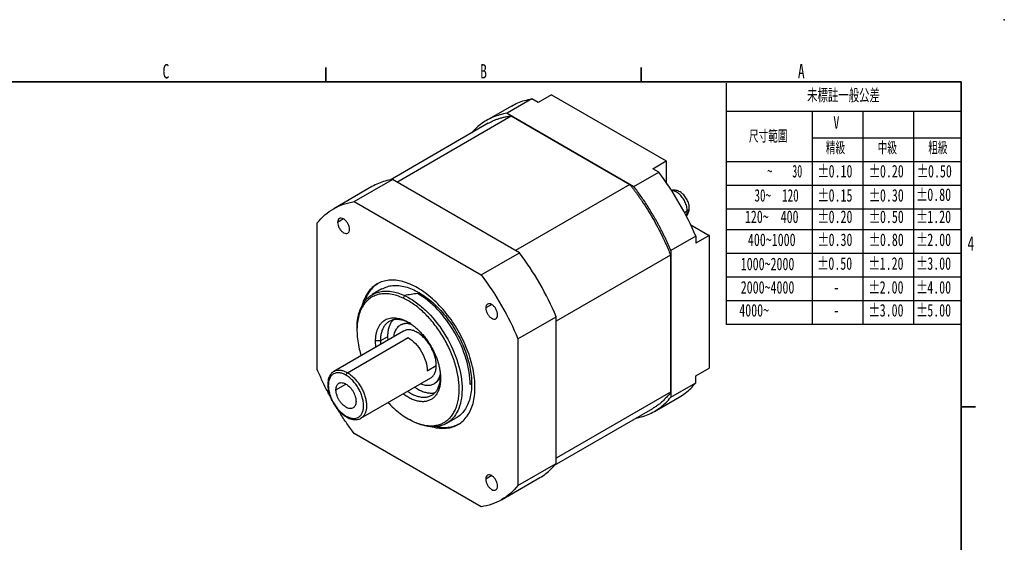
# Model space of a CAD drawing. Header units: millimetres. Extents: x 0 to 297, y 0 to 210.
# Tile 3 of 3: x 151 to 297, y 133 to 210. Entities that reach past the tile are written whole.
import ezdxf

# ---------------------------------------------------------------- set-up
doc = ezdxf.new("R2010")
doc.units = ezdxf.units.MM
doc.header["$PDSIZE"] = -1
for name, color, linetype in [('SLD-0', 179, 'Continuous'), ('圖框文字', 5, 'Continuous'), ('標註文字', 5, 'Continuous')]:
    doc.layers.add(name, color=color, linetype=linetype)
doc.layers.add('圖框', color=7, linetype='Continuous', lineweight=35)
doc.styles.add('SLDTEXTSTYLE0', font='TXT', dxfattribs={"width": 0.7})
doc.styles.add('SLDTEXTSTYLE1', font='TXT', dxfattribs={"width": 0.7, "bigfont": 'bigfont'})
doc.styles.add('SLDTEXTSTYLE6', font='TXT', dxfattribs={"width": 0.585714})
doc.styles.add('SLDTEXTSTYLE7', font='TXT', dxfattribs={"width": 0.65})

# ---------------------------------------------------------------- blocks, each defined once
blk = doc.blocks.new('SW_NOTE_0_7')
at = {"layer": '標註文字', "color": 0, "char_height": 1.852, "attachment_point": 2, "style": 'SLDTEXTSTYLE0'}
for s, insert in [('%%p', (0.75, 2.39)), ('0.20', (3.3, 2.39))]:
    blk.add_mtext(s, dxfattribs=dict(at, insert=insert))
blk = doc.blocks.new('SW_NOTE_0_8')
at = {"layer": '標註文字', "color": 0, "char_height": 1.852, "attachment_point": 2, "style": 'SLDTEXTSTYLE0'}
for s, insert in [('%%p', (0.75, 2.39)), ('0.80', (3.3, 2.39))]:
    blk.add_mtext(s, dxfattribs=dict(at, insert=insert))
blk = doc.blocks.new('SW_NOTE_0_9')
at = {"layer": '標註文字', "color": 0, "char_height": 1.852, "attachment_point": 2, "style": 'SLDTEXTSTYLE0'}
for s, insert in [('%%p', (0.75, 2.39)), ('0.30', (3.3, 2.39))]:
    blk.add_mtext(s, dxfattribs=dict(at, insert=insert))
blk = doc.blocks.new('SW_NOTE_0_10')
at = {"layer": '標註文字', "color": 0, "char_height": 1.852, "attachment_point": 2, "style": 'SLDTEXTSTYLE0'}
for s, insert in [('%%p', (0.75, 2.39)), ('0.50', (3.3, 2.39))]:
    blk.add_mtext(s, dxfattribs=dict(at, insert=insert))
blk = doc.blocks.new('SW_NOTE_0_11')
at = {"layer": '標註文字', "color": 0, "char_height": 1.852, "attachment_point": 2, "style": 'SLDTEXTSTYLE0'}
for s, insert in [('%%p', (0.75, 2.39)), ('0.15', (3.3, 2.39))]:
    blk.add_mtext(s, dxfattribs=dict(at, insert=insert))
blk = doc.blocks.new('SW_NOTE_0_12')
at = {"layer": '標註文字', "color": 0, "char_height": 1.852, "attachment_point": 2, "style": 'SLDTEXTSTYLE0'}
for s, insert in [('%%p', (0.75, 2.39)), ('0.20', (3.3, 2.39))]:
    blk.add_mtext(s, dxfattribs=dict(at, insert=insert))
blk = doc.blocks.new('SW_NOTE_0_13')
at = {"layer": '標註文字', "color": 0, "char_height": 1.852, "attachment_point": 2, "style": 'SLDTEXTSTYLE0'}
for s, insert in [('%%p', (0.75, 2.39)), ('0.30', (3.3, 2.39))]:
    blk.add_mtext(s, dxfattribs=dict(at, insert=insert))
blk = doc.blocks.new('SW_NOTE_0_14')
at = {"layer": '標註文字', "color": 0, "char_height": 1.852, "attachment_point": 2, "style": 'SLDTEXTSTYLE0'}
for s, insert in [('%%p', (0.75, 2.39)), ('0.10', (3.3, 2.39))]:
    blk.add_mtext(s, dxfattribs=dict(at, insert=insert))
blk = doc.blocks.new('SW_NOTE_0_15')
at = {"layer": '標註文字', "color": 0, "char_height": 1.852, "attachment_point": 2, "style": 'SLDTEXTSTYLE0'}
for s, insert in [('%%p', (0.75, 2.39)), ('0.50', (3.3, 2.39))]:
    blk.add_mtext(s, dxfattribs=dict(at, insert=insert))
blk = doc.blocks.new('SW_NOTE_0_16')
at = {"layer": '標註文字', "color": 0, "char_height": 1.852, "attachment_point": 2, "style": 'SLDTEXTSTYLE0'}
for s, insert in [('%%p', (0.75, 2.39)), ('1.20', (3.3, 2.39))]:
    blk.add_mtext(s, dxfattribs=dict(at, insert=insert))
blk = doc.blocks.new('SW_NOTE_0_17')
at = {"layer": '標註文字', "color": 0, "char_height": 1.852, "attachment_point": 2, "style": 'SLDTEXTSTYLE0'}
for s, insert in [('%%p', (0.75, 2.39)), ('0.50', (3.3, 2.39))]:
    blk.add_mtext(s, dxfattribs=dict(at, insert=insert))
blk = doc.blocks.new('SW_NOTE_0_18')
at = {"layer": '標註文字', "color": 0, "char_height": 1.852, "attachment_point": 2, "style": 'SLDTEXTSTYLE0'}
for s, insert in [('%%p', (0.75, 2.39)), ('3.00', (3.3, 2.39))]:
    blk.add_mtext(s, dxfattribs=dict(at, insert=insert))
blk = doc.blocks.new('SW_NOTE_0_19')
at = {"layer": '標註文字', "color": 0, "char_height": 1.852, "attachment_point": 2, "style": 'SLDTEXTSTYLE0'}
for s, insert in [('%%p', (0.75, 2.39)), ('2.00', (3.3, 2.39))]:
    blk.add_mtext(s, dxfattribs=dict(at, insert=insert))
blk = doc.blocks.new('SW_NOTE_0_20')
at = {"layer": '標註文字', "color": 0, "char_height": 1.852, "attachment_point": 2, "style": 'SLDTEXTSTYLE0'}
for s, insert in [('%%p', (0.75, 2.39)), ('1.20', (3.3, 2.39))]:
    blk.add_mtext(s, dxfattribs=dict(at, insert=insert))
blk = doc.blocks.new('SW_NOTE_0_21')
at = {"layer": '標註文字', "color": 0, "char_height": 1.852, "attachment_point": 2, "style": 'SLDTEXTSTYLE0'}
for s, insert in [('%%p', (0.75, 2.39)), ('0.80', (3.3, 2.39))]:
    blk.add_mtext(s, dxfattribs=dict(at, insert=insert))
blk = doc.blocks.new('SW_NOTE_0_22')
at = {"layer": '標註文字', "color": 0, "char_height": 1.852, "attachment_point": 2, "style": 'SLDTEXTSTYLE0'}
for s, insert in [('%%p', (0.75, 2.39)), ('4.00', (3.3, 2.39))]:
    blk.add_mtext(s, dxfattribs=dict(at, insert=insert))
blk = doc.blocks.new('SW_NOTE_0_23')
at = {"layer": '標註文字', "color": 0, "char_height": 1.852, "attachment_point": 2, "style": 'SLDTEXTSTYLE0'}
for s, insert in [('%%p', (0.75, 2.39)), ('2.00', (3.3, 2.39))]:
    blk.add_mtext(s, dxfattribs=dict(at, insert=insert))
blk = doc.blocks.new('SW_NOTE_0_24')
at = {"layer": '標註文字', "color": 0, "char_height": 1.852, "attachment_point": 2, "style": 'SLDTEXTSTYLE0'}
for s, insert in [('%%p', (0.75, 2.39)), ('5.00', (3.3, 2.39))]:
    blk.add_mtext(s, dxfattribs=dict(at, insert=insert))
blk = doc.blocks.new('SW_NOTE_0_25')
at = {"layer": '標註文字', "color": 0, "char_height": 1.852, "attachment_point": 2, "style": 'SLDTEXTSTYLE0'}
for s, insert in [('%%p', (0.75, 2.39)), ('3.00', (3.3, 2.39))]:
    blk.add_mtext(s, dxfattribs=dict(at, insert=insert))

msp = doc.modelspace()

# ---------------------------------------------------------------- linework, layer by layer
at = {"color": 7, "linetype": 'Continuous', "lineweight": 25}
for p, q in [((227.064, 198.298), (223.387, 196.175)), ((227.973, 197.773), (227.064, 198.298)), ((229.953, 198.916), (227.973, 197.773)), ((229.953, 198.916), (246.924, 189.119)), ((224.034, 197.248), (220.357, 195.125)), ((207.071, 186), (224.006, 195.777)), ((223.387, 196.175), (242.176, 185.328)), ((224.006, 195.777), (241.557, 185.645)), ((220.607, 194.692), (206.08, 186.306)), ((244.944, 187.976), (246.924, 189.119)), ((246.924, 189.119), (246.924, 185.985)), ((242.176, 185.329), (245.853, 187.451)), ((245.853, 187.451), (244.944, 187.976)), ((203.386, 185.328), (197.729, 182.063)), ((200.76, 183.113), (206.417, 186.378)), ((225.206, 175.532), (206.416, 186.378)), ((241.557, 185.645), (224.622, 175.869)), ((200.76, 183.113), (219.549, 172.266)), ((195.305, 158.266), (195.305, 179.963)), ((250.574, 179.663), (253.288, 178.096)), ((251.308, 178.004), (247.631, 175.881)), ((253.288, 178.096), (251.308, 176.953)), ((251.308, 178.004), (251.308, 176.953)), ((253.288, 178.096), (253.288, 158.499)), ((219.549, 172.266), (225.206, 175.532)), ((247.596, 175.186), (230.66, 165.41)), ((247.596, 175.186), (247.596, 154.919)), ((247.631, 175.881), (247.631, 154.184)), ((204.867, 170.191), (203.444, 169.37)), ((208.208, 169.218), (208.016, 168.84)), ((207.656, 164.869), (207.586, 164.828)), ((225.003, 162.818), (230.66, 166.084)), ((230.66, 144.387), (230.66, 166.084)), ((208.084, 163.965), (197.761, 158.006)), ((201.174, 164.337), (201.174, 164.092)), ((199.761, 157.809), (208.74, 162.993)), ((204.639, 162.501), (203.932, 162.501)), ((205.699, 163.114), (204.639, 162.501)), ((204.639, 162.501), (204.667, 161.993)), ((205.699, 163.114), (205.727, 162.605)), ((225.003, 162.818), (225.003, 141.121)), ((211.568, 158.093), (212.912, 158.868)), ((197.74, 157.98), (197.768, 157.995)), ((251.308, 157.356), (253.288, 158.499)), ((201.761, 151.078), (212.083, 157.037)), ((212.581, 156.174), (212.652, 156.215)), ((213.548, 156.95), (213.548, 157.358)), ((218.145, 156.174), (217.932, 156.052)), ((247.631, 154.184), (251.308, 156.306)), ((251.308, 156.306), (251.308, 157.356)), ((247.596, 154.919), (230.66, 145.143)), ((245.207, 152.084), (248.883, 154.207)), ((230.429, 144.131), (244.957, 152.517)), ((208.74, 150.986), (208.952, 150.864)), ((214.452, 150.322), (215.866, 151.138)), ((219.549, 137.971), (200.76, 148.818)), ((225.003, 141.121), (230.66, 144.387)), ((222.579, 139.021), (228.236, 142.287))]:
    msp.add_line(p, q, dxfattribs=at)
at = {"color": 8, "linetype": 'Continuous', "lineweight": 25}
for p, q in [((249.65, 181.507), (250.07, 181.75)), ((199.194, 180.546), (198.31, 180.036)), ((221.115, 167.892), (220.231, 167.381)), ((198.063, 155.276), (199.548, 156.134)), ((221.115, 142.579), (220.231, 142.069))]:
    msp.add_line(p, q, dxfattribs=at)
at = {"color": 7, "linetype": 'Continuous', "lineweight": 25}
for points, knots in [([(224.034, 197.248), (224.346, 197.413), (224.97, 197.742), (225.984, 198.093), (226.704, 198.229), (227.064, 198.298)], [0, 0, 0, 0, 0.3335584, 0.6663021, 1, 1, 1, 1]), ([(223.387, 196.175), (223.027, 196.107), (222.306, 195.972), (221.296, 195.614), (220.345, 195.146), (219.465, 194.554), (218.732, 193.937), (218.328, 193.471), (218.164, 193.282)], [0, 0, 0, 0, 0.1760848, 0.3516898, 0.5277764, 0.7036521, 0.8796108, 1, 1, 1, 1]), ([(220.607, 194.692), (220.607, 194.692), (220.752, 194.776), (221.049, 194.935), (221.507, 195.146), (221.98, 195.329), (222.466, 195.484), (222.965, 195.611), (223.478, 195.712), (223.83, 195.755), (224.006, 195.776)], [0, 0, 0, 0, 0.0000089, 0.1433013, 0.2861422, 0.4287145, 0.5712023, 0.71379, 0.8566616, 1, 1, 1, 1]), ([(251.308, 178.004), (250.615, 179.668), (249.8, 181.315), (247.967, 184.49), (246.949, 186.018), (245.853, 187.451)], [0, 0, 0, 0, 0.5, 0.5, 1, 1, 1, 1]), ([(206.417, 186.378), (206.056, 186.31), (205.336, 186.174), (204.323, 185.822), (203.699, 185.493), (203.386, 185.328)], [0, 0, 0, 0, 0.3336979, 0.6664416, 1, 1, 1, 1]), ([(241.557, 185.645), (241.66, 185.514), (241.865, 185.253), (242.169, 184.855), (242.468, 184.452), (242.763, 184.045), (243.054, 183.633), (243.531, 182.938), (244.178, 181.947), (244.964, 180.64), (245.704, 179.305), (246.277, 178.174), (246.709, 177.26), (247.019, 176.572), (247.316, 175.881), (247.502, 175.418), (247.596, 175.186)], [0, 0, 0, 0, 0.0416966, 0.0833588, 0.1250048, 0.1666527, 0.2083208, 0.2500271, 0.3750082, 0.5000215, 0.6249958, 0.7500042, 0.8125245, 0.8749895, 0.9374609, 1, 1, 1, 1]), ([(247.631, 175.881), (247.567, 176.033), (247.44, 176.336), (247.241, 176.789), (247.038, 177.24), (246.828, 177.689), (246.613, 178.137), (246.393, 178.582), (246.167, 179.025), (245.935, 179.467), (245.698, 179.907), (245.456, 180.344), (245.139, 180.901), (244.742, 181.571), (244.259, 182.349), (243.761, 183.114), (243.248, 183.866), (242.721, 184.606), (242.358, 185.087), (242.176, 185.328)], [0, 0, 0, 0, 0.0455865, 0.0910911, 0.1365322, 0.1819283, 0.2272978, 0.2726591, 0.3180309, 0.3634317, 0.4088798, 0.4543937, 0.4999918, 0.5835027, 0.6667915, 0.7499718, 0.8331574, 0.9164623, 1, 1, 1, 1]), ([(250.363, 182.16), (250.362, 182.2), (250.361, 182.284), (250.344, 182.481), (250.296, 182.747), (250.192, 183.076), (250.05, 183.394), (249.872, 183.7), (249.66, 183.983), (249.416, 184.24), (249.142, 184.462), (248.856, 184.631), (248.567, 184.744), (248.289, 184.805), (248.014, 184.812), (247.828, 184.797), (247.74, 184.768), (247.736, 184.766)], [0, 0, 0, 0, 0.0294262, 0.0622602, 0.1433232, 0.2227053, 0.3034587, 0.3835184, 0.4651129, 0.547209, 0.6320274, 0.7176117, 0.7914074, 0.8623472, 0.9303453, 0.997116, 1, 1, 1, 1]), ([(195.305, 179.963), (195.998, 180.828), (196.813, 181.533), (198.646, 182.592), (199.664, 182.944), (200.76, 183.112)], [0, 0, 0, 0, 0.5, 0.5, 1, 1, 1, 1]), ([(249.924, 180.976), (249.979, 181.04), (250.095, 181.172), (250.22, 181.408), (250.311, 181.67), (250.352, 181.906), (250.363, 182.078), (250.363, 182.142), (250.363, 182.155)], [0, 0, 0, 0, 0.1958372, 0.4073116, 0.6178651, 0.8398691, 0.9699075, 1, 1, 1, 1]), ([(200.078, 179.015), (200.078, 179.149), (200.055, 179.296), (199.966, 179.594), (199.9, 179.746), (199.736, 180.029), (199.638, 180.161), (199.425, 180.387), (199.309, 180.48), (199.079, 180.613), (198.964, 180.653), (198.75, 180.674), (198.652, 180.655), (198.488, 180.56), (198.422, 180.485), (198.333, 180.29), (198.31, 180.169), (198.31, 180.036)], [0, 0, 0, 0, 0.125, 0.125, 0.25, 0.25, 0.375, 0.375, 0.5, 0.5, 0.625, 0.625, 0.75, 0.75, 0.875, 0.875, 1, 1, 1, 1]), ([(198.31, 180.036), (198.31, 179.902), (198.333, 179.755), (198.422, 179.457), (198.488, 179.306), (198.652, 179.022), (198.75, 178.89), (198.964, 178.664), (199.079, 178.571), (199.309, 178.438), (199.425, 178.398), (199.638, 178.377), (199.736, 178.396), (199.9, 178.491), (199.966, 178.566), (200.055, 178.762), (200.078, 178.882), (200.078, 179.015)], [0, 0, 0, 0, 0.125, 0.125, 0.25, 0.25, 0.375, 0.375, 0.5, 0.5, 0.625, 0.625, 0.75, 0.75, 0.875, 0.875, 1, 1, 1, 1]), ([(230.66, 166.084), (229.967, 167.749), (229.153, 169.395), (227.319, 172.57), (226.301, 174.099), (225.206, 175.531)], [0, 0, 0, 0, 0.5, 0.5, 1, 1, 1, 1]), ([(219.549, 172.266), (220.644, 170.833), (221.663, 169.304), (223.496, 166.129), (224.311, 164.483), (225.003, 162.818)], [0, 0, 0, 0, 0.5, 0.5, 1, 1, 1, 1]), ([(218.64, 155.644), (218.626, 156.079), (218.598, 156.95), (218.372, 158.341), (218.017, 159.764), (217.524, 161.201), (216.906, 162.627), (216.171, 164.017), (215.335, 165.348), (214.409, 166.596), (213.411, 167.741), (212.357, 168.762), (211.265, 169.643), (210.154, 170.369), (209.043, 170.926), (207.952, 171.305), (206.898, 171.5), (205.899, 171.508), (204.974, 171.328), (204.137, 170.964), (203.404, 170.421), (202.782, 169.712), (202.303, 168.832), (202.03, 168.185), (201.957, 167.806), (201.957, 167.803)], [0, 0, 0, 0, 0.04543, 0.0909091, 0.1363273, 0.1817605, 0.2272355, 0.2726552, 0.3180893, 0.3635663, 0.4089875, 0.4544222, 0.4998985, 0.545318, 0.5907515, 0.6362269, 0.6816463, 0.7270802, 0.7725563, 0.8179762, 0.8634103, 0.908886, 0.9543053, 0.9997384, 1, 1, 1, 1]), ([(204.267, 170.984), (204.05, 170.838), (203.581, 170.523), (203.002, 169.826), (202.556, 169.087), (202.377, 168.534), (202.309, 168.324)], [0, 0, 0, 0, 0.2486025, 0.5364692, 0.824069, 1, 1, 1, 1]), ([(204.867, 170.191), (205.116, 170.315), (205.613, 170.561), (206.467, 170.717), (207.382, 170.71), (208.348, 170.533), (209.349, 170.186), (210.368, 169.673), (211.387, 169.01), (212.389, 168.203), (213.355, 167.265), (214.271, 166.217), (215.12, 165.072), (215.885, 163.851), (216.559, 162.577), (217.125, 161.27), (217.574, 159.952), (217.902, 158.647), (218.107, 157.372), (218.132, 156.575), (218.145, 156.174)], [0, 0, 0, 0, 0.0556581, 0.1108897, 0.1666245, 0.2223484, 0.2776002, 0.3333455, 0.3890785, 0.4443223, 0.500045, 0.555747, 0.6109688, 0.6666822, 0.7223572, 0.7775841, 0.8333319, 0.8890381, 0.9442732, 1, 1, 1, 1]), ([(208.016, 168.842), (207.698, 168.976), (207.064, 169.244), (206.142, 169.455), (205.261, 169.52), (204.436, 169.424), (203.679, 169.174), (203.005, 168.771), (202.422, 168.223), (201.941, 167.538), (201.57, 166.727), (201.314, 165.804), (201.178, 164.783), (201.162, 163.681), (201.271, 162.515), (201.472, 161.391), (201.689, 160.653), (201.785, 160.329)], [0, 0, 0, 0, 0.0676827, 0.1350485, 0.2029239, 0.2704442, 0.3379558, 0.4058589, 0.4732557, 0.5409557, 0.6086994, 0.6761011, 0.743909, 0.8114934, 0.8790223, 0.9468416, 1, 1, 1, 1]), ([(201.189, 164.329), (201.188, 164.566), (201.185, 165.184), (201.321, 166.094), (201.58, 167.045), (201.963, 167.878), (202.456, 168.582), (203.055, 169.146), (203.748, 169.56), (204.525, 169.818), (205.374, 169.917), (206.28, 169.85), (207.229, 169.634), (207.882, 169.358), (208.208, 169.22)], [0, 0, 0, 0, 0.05357291, 0.13960515, 0.22563004, 0.31164902, 0.39766533, 0.48368338, 0.56970789, 0.65574286, 0.74179066, 0.82785136, 0.91392263, 1, 1, 1, 1]), ([(208.208, 169.218), (208.73, 168.974), (209.258, 168.667), (210.301, 167.936), (210.817, 167.513), (212.316, 166.096), (213.25, 164.952), (214.837, 162.451), (215.489, 161.094), (216.406, 158.385), (216.671, 157.034), (216.772, 154.555), (216.607, 153.428), (215.875, 151.581), (215.307, 150.86), (213.86, 149.942), (212.98, 149.744), (211.051, 149.903), (210.002, 150.259), (208.952, 150.864)], [0, 0, 0, 0, 0.0625, 0.0625, 0.125, 0.125, 0.25, 0.25, 0.375, 0.375, 0.5, 0.5, 0.625, 0.625, 0.75, 0.75, 0.875, 0.875, 1, 1, 1, 1]), ([(217.932, 156.052), (217.933, 157.228), (217.73, 158.52), (216.951, 161.143), (216.375, 162.472), (214.935, 164.966), (214.072, 166.13), (212.19, 168.115), (211.172, 168.936), (210.154, 169.524)], [0, 0, 0, 0, 0.25, 0.25, 0.5, 0.5, 0.75, 0.75, 1, 1, 1, 1]), ([(208.74, 150.986), (208.804, 150.95), (208.932, 150.877), (209.125, 150.775), (209.317, 150.678), (209.572, 150.557), (209.891, 150.421), (210.395, 150.235), (211.013, 150.064), (211.731, 149.957), (212.419, 149.95), (213.07, 150.043), (213.675, 150.235), (214.231, 150.523), (214.73, 150.906), (215.169, 151.379), (215.541, 151.937), (215.844, 152.575), (216.074, 153.286), (216.229, 154.062), (216.309, 154.897), (216.31, 155.781), (216.234, 156.705), (216.082, 157.66), (215.855, 158.637), (215.555, 159.624), (215.185, 160.612), (214.75, 161.592), (214.252, 162.552), (213.699, 163.483), (213.095, 164.376), (212.446, 165.222), (211.76, 166.01), (211.043, 166.735), (210.302, 167.389), (209.545, 167.963), (208.909, 168.372), (208.463, 168.619), (208.24, 168.733), (208.128, 168.787), (208.064, 168.818), (208.032, 168.833), (208.016, 168.84)], [0, 0, 0, 0, 0.0078623, 0.0157208, 0.0235804, 0.0314463, 0.0471647, 0.0628991, 0.0941957, 0.125301, 0.1565327, 0.1879276, 0.2190612, 0.2502147, 0.2816255, 0.312823, 0.3439337, 0.3752749, 0.4065744, 0.4376791, 0.4689073, 0.500304, 0.5314394, 0.5625915, 0.5940015, 0.6252022, 0.6563138, 0.6876541, 0.7189549, 0.7500594, 0.7812868, 0.812683, 0.8438141, 0.874958, 0.9063646, 0.9375676, 0.9686696, 0.9842866, 0.9921287, 0.9960604, 0.9980292, 1, 1, 1, 1]), ([(221.998, 166.361), (221.998, 166.495), (221.975, 166.642), (221.886, 166.94), (221.82, 167.091), (221.656, 167.375), (221.558, 167.507), (221.345, 167.732), (221.23, 167.825), (220.999, 167.958), (220.884, 167.998), (220.671, 168.019), (220.573, 168), (220.409, 167.906), (220.343, 167.831), (220.254, 167.635), (220.231, 167.515), (220.231, 167.381)], [0, 0, 0, 0, 0.125, 0.125, 0.25, 0.25, 0.375, 0.375, 0.5, 0.5, 0.625, 0.625, 0.75, 0.75, 0.875, 0.875, 1, 1, 1, 1]), ([(220.231, 167.381), (220.231, 167.248), (220.254, 167.101), (220.343, 166.803), (220.409, 166.651), (220.573, 166.368), (220.671, 166.236), (220.884, 166.01), (220.999, 165.917), (221.23, 165.784), (221.345, 165.744), (221.558, 165.723), (221.656, 165.742), (221.82, 165.836), (221.886, 165.912), (221.975, 166.107), (221.998, 166.227), (221.998, 166.361)], [0, 0, 0, 0, 0.125, 0.125, 0.25, 0.25, 0.375, 0.375, 0.5, 0.5, 0.625, 0.625, 0.75, 0.75, 0.875, 0.875, 1, 1, 1, 1]), ([(203.932, 162.501), (203.932, 162.562), (203.933, 162.684), (203.941, 162.862), (203.957, 163.066), (203.983, 163.292), (204.037, 163.618), (204.133, 164.003), (204.293, 164.424), (204.496, 164.799), (204.74, 165.126), (205.021, 165.401), (205.339, 165.621), (205.689, 165.785), (206.068, 165.891), (206.473, 165.938), (206.901, 165.925), (207.345, 165.853), (207.803, 165.721), (208.271, 165.532), (208.742, 165.286), (209.214, 164.987), (209.681, 164.636), (210.139, 164.238), (210.583, 163.797), (211.01, 163.317), (211.415, 162.802), (211.794, 162.258), (212.144, 161.69), (212.461, 161.103), (212.743, 160.502), (212.986, 159.894), (213.188, 159.284), (213.348, 158.678), (213.444, 158.182), (213.498, 157.794), (213.527, 157.507), (213.545, 157.225), (213.547, 157.041), (213.548, 156.95)], [0, 0, 0, 0, 0.0105066, 0.0210099, 0.0315213, 0.0471873, 0.0628798, 0.093991, 0.1251659, 0.1565853, 0.1877697, 0.2188832, 0.2502228, 0.2815389, 0.3126525, 0.343861, 0.3752773, 0.4064393, 0.4375697, 0.4689541, 0.5002171, 0.5313186, 0.5625609, 0.593958, 0.6250919, 0.6562319, 0.6876349, 0.7188685, 0.7499748, 0.7812503, 0.8126261, 0.8437548, 0.8749237, 0.9063423, 0.9375411, 0.9530895, 0.9686625, 0.9843193, 1, 1, 1, 1]), ([(209.094, 165.074), (209.094, 165.074), (208.901, 165.2), (208.512, 165.373), (207.941, 165.58), (207.389, 165.68), (206.865, 165.684), (206.38, 165.59), (205.94, 165.399), (205.554, 165.114), (205.228, 164.741), (204.968, 164.286), (204.78, 163.755), (204.661, 163.162), (204.646, 162.722), (204.639, 162.501)], [0, 0, 0, 0, 0.00004833, 0.08313344, 0.16625231, 0.24943251, 0.33269038, 0.41602823, 0.49943424, 0.58288545, 0.66635319, 0.74981024, 0.83323795, 0.91663138, 1, 1, 1, 1]), ([(206.526, 165.601), (206.448, 165.518), (206.257, 165.316), (206.03, 164.896), (205.84, 164.369), (205.721, 163.775), (205.707, 163.335), (205.699, 163.114)], [0, 0, 0, 0, 0.1481322, 0.3616262, 0.5750776, 0.7866228, 1, 1, 1, 1]), ([(209.271, 164.931), (209.09, 164.98), (208.685, 165.09), (208.111, 165.055), (207.572, 164.857), (207.125, 164.493), (206.805, 163.966), (206.626, 163.493), (206.603, 163.173), (206.599, 163.108)], [0, 0, 0, 0, 0.133417, 0.2981157, 0.4630856, 0.628208, 0.7932473, 0.9582248, 1, 1, 1, 1]), ([(209.138, 165.018), (209.026, 165.047), (208.69, 165.136), (208.19, 165.08), (207.805, 164.991), (207.657, 164.869), (207.657, 164.869)], [0, 0, 0, 0, 0.2005933, 0.5993619, 0.9983285, 1, 1, 1, 1]), ([(212.912, 158.868), (212.902, 159.088), (212.881, 159.528), (212.712, 160.242), (212.453, 160.962), (212.097, 161.664), (211.667, 162.323), (211.174, 162.91), (210.64, 163.406), (210.084, 163.788), (209.528, 164.048), (208.995, 164.165), (208.498, 164.155), (208.222, 164.028), (208.084, 163.965)], [0, 0, 0, 0, 0.08335626, 0.16666912, 0.25005507, 0.33331845, 0.41666327, 0.49995487, 0.58331885, 0.66665422, 0.75004708, 0.8333754, 0.91674888, 1, 1, 1, 1]), ([(203.996, 161.606), (203.988, 161.655), (203.937, 161.966), (203.934, 162.257), (203.932, 162.501)], [0, 0, 0, 0, 0.1574988, 1, 1, 1, 1]), ([(208.74, 162.993), (209.111, 162.779), (209.481, 162.481), (210.166, 161.758), (210.479, 161.335), (211.003, 160.428), (211.212, 159.944), (211.495, 158.99), (211.569, 158.52), (211.568, 158.093)], [0, 0, 0, 0, 0.25, 0.25, 0.5, 0.5, 0.75, 0.75, 1, 1, 1, 1]), ([(212.083, 157.037), (212.083, 157.037), (212.226, 157.09), (212.446, 157.318), (212.713, 157.724), (212.881, 158.245), (212.902, 158.661), (212.912, 158.868)], [0, 0, 0, 0, 0.0001083, 0.250168, 0.5000233, 0.7500448, 1, 1, 1, 1]), ([(197.141, 154.438), (197.042, 154.617), (196.647, 155.328), (196.024, 156.606), (195.545, 157.712), (195.305, 158.266)], [0, 0, 0, 0, 0.1430958, 0.5709817, 1, 1, 1, 1]), ([(197.732, 157.984), (197.664, 157.94), (197.516, 157.844), (197.324, 157.643), (197.151, 157.395), (197.016, 157.107), (196.918, 156.785), (196.858, 156.431), (196.837, 156.049), (196.858, 155.646), (196.919, 155.23), (197.018, 154.806), (197.154, 154.377), (197.324, 153.952), (197.527, 153.535), (197.759, 153.132), (198.018, 152.745), (198.301, 152.383), (198.602, 152.051), (198.92, 151.75), (199.251, 151.49), (199.484, 151.328), (199.604, 151.265), (199.61, 151.262)], [0, 0, 0, 0, 0.0397197, 0.08733, 0.135423, 0.1841037, 0.2334004, 0.2839592, 0.3351791, 0.3863875, 0.4370916, 0.488042, 0.5391514, 0.5899711, 0.6403444, 0.6910033, 0.7420187, 0.7930468, 0.8436172, 0.8944613, 0.945732, 0.9973301, 1, 1, 1, 1]), ([(199.548, 157.44), (199.375, 157.539), (199.205, 157.617), (198.871, 157.733), (198.705, 157.771), (198.388, 157.802), (198.238, 157.796), (197.954, 157.741), (197.819, 157.691), (197.578, 157.552), (197.47, 157.463), (197.279, 157.243), (197.197, 157.114), (197.067, 156.826), (197.017, 156.665), (196.949, 156.314), (196.933, 156.127), (196.932, 155.734), (196.949, 155.524), (197.016, 155.098), (197.065, 154.881), (197.196, 154.44), (197.278, 154.216), (197.467, 153.78), (197.575, 153.565), (197.819, 153.142), (197.951, 152.94), (198.234, 152.558), (198.387, 152.375), (198.704, 152.041), (198.867, 151.889), (199.202, 151.619), (199.375, 151.499), (199.547, 151.399)], [0, 0, 0, 0, 0.0625, 0.0625, 0.125, 0.125, 0.1875, 0.1875, 0.25, 0.25, 0.3125, 0.3125, 0.375, 0.375, 0.4375, 0.4375, 0.5, 0.5, 0.5625, 0.5625, 0.625, 0.625, 0.6875, 0.6875, 0.75, 0.75, 0.8125, 0.8125, 0.875, 0.875, 0.9375, 0.9375, 1, 1, 1, 1]), ([(199.547, 151.398), (199.72, 151.299), (199.89, 151.221), (200.224, 151.105), (200.39, 151.067), (200.707, 151.036), (200.857, 151.042), (201.141, 151.097), (201.276, 151.147), (201.517, 151.286), (201.626, 151.375), (201.817, 151.595), (201.898, 151.724), (202.028, 152.012), (202.079, 152.173), (202.146, 152.524), (202.163, 152.711), (202.163, 153.104), (202.146, 153.314), (202.079, 153.74), (202.03, 153.956), (201.899, 154.398), (201.818, 154.622), (201.628, 155.058), (201.52, 155.273), (201.277, 155.696), (201.144, 155.898), (200.861, 156.28), (200.708, 156.463), (200.391, 156.797), (200.228, 156.949), (199.893, 157.219), (199.72, 157.339), (199.548, 157.439)], [0, 0, 0, 0, 0.0625, 0.0625, 0.125, 0.125, 0.1875, 0.1875, 0.25, 0.25, 0.3125, 0.3125, 0.375, 0.375, 0.4375, 0.4375, 0.5, 0.5, 0.5625, 0.5625, 0.625, 0.625, 0.6875, 0.6875, 0.75, 0.75, 0.8125, 0.8125, 0.875, 0.875, 0.9375, 0.9375, 1, 1, 1, 1]), ([(199.761, 157.808), (199.705, 157.776), (199.65, 157.717), (199.571, 157.581), (199.548, 157.503), (199.548, 157.439)], [0, 0, 0, 0, 0.5, 0.5, 1, 1, 1, 1]), ([(210.598, 156.18), (210.656, 156.152), (210.944, 156.012), (211.441, 155.93), (212.057, 155.942), (212.596, 156.146), (213.038, 156.512), (213.357, 156.992), (213.465, 157.399), (213.514, 157.582)], [0, 0, 0, 0, 0.0413274, 0.2058888, 0.3705988, 0.5355802, 0.700714, 0.8657647, 1, 1, 1, 1]), ([(212.652, 156.215), (212.805, 156.326), (213.112, 156.548), (213.398, 156.977), (213.491, 157.311), (213.522, 157.424)], [0, 0, 0, 0, 0.3980747, 0.7971607, 1, 1, 1, 1]), ([(198.063, 155.276), (198.063, 155.313), (198.065, 155.388), (198.074, 155.494), (198.09, 155.595), (198.112, 155.691), (198.141, 155.782), (198.198, 155.924), (198.306, 156.095), (198.493, 156.248), (198.719, 156.333), (198.977, 156.342), (199.257, 156.28), (199.548, 156.145), (199.838, 155.944), (200.118, 155.684), (200.376, 155.376), (200.602, 155.03), (200.789, 154.661), (200.912, 154.324), (200.986, 154.034), (201.025, 153.79), (201.03, 153.638), (201.033, 153.562)], [0, 0, 0, 0, 0.0210044, 0.0418352, 0.062583, 0.0833393, 0.1041958, 0.1252427, 0.1877451, 0.2504007, 0.3128768, 0.3753718, 0.4376889, 0.5000328, 0.5622913, 0.6246939, 0.687103, 0.7496649, 0.8122347, 0.8748229, 0.9166671, 0.9581483, 1, 1, 1, 1]), ([(213.548, 156.95), (213.54, 156.711), (213.524, 156.234), (213.395, 155.594), (213.193, 155.022), (212.913, 154.531), (212.561, 154.129), (212.145, 153.823), (211.671, 153.617), (211.147, 153.514), (210.582, 153.518), (209.985, 153.629), (209.367, 153.841), (208.739, 154.163), (208.277, 154.446), (208.034, 154.646), (207.996, 154.677)], [0, 0, 0, 0, 0.0763353, 0.1520987, 0.2277258, 0.3037938, 0.379365, 0.4552929, 0.5311369, 0.6067296, 0.6828553, 0.7584299, 0.834263, 0.9102085, 0.9857314, 1, 1, 1, 1]), ([(208.667, 155.065), (208.809, 154.968), (209.144, 154.739), (209.675, 154.481), (210.246, 154.281), (210.799, 154.179), (211.322, 154.175), (211.808, 154.27), (212.247, 154.461), (212.634, 154.745), (212.959, 155.118), (213.219, 155.573), (213.407, 156.104), (213.526, 156.697), (213.541, 157.138), (213.548, 157.358)], [0, 0, 0, 0, 0.0577013, 0.1359961, 0.2143226, 0.292707, 0.3711646, 0.4496975, 0.5282947, 0.6069345, 0.6855898, 0.7642351, 0.8428527, 0.9214381, 1, 1, 1, 1]), ([(218.145, 156.174), (218.132, 155.788), (218.107, 155.02), (217.901, 153.983), (217.572, 153.058), (217.125, 152.256), (216.549, 151.619), (216.122, 151.25), (215.866, 151.138), (215.866, 151.138)], [0, 0, 0, 0, 0.16714002, 0.33283366, 0.49997888, 0.66706422, 0.83273607, 0.99989533, 1, 1, 1, 1]), ([(248.883, 154.207), (248.884, 154.207), (249.2, 154.364), (249.772, 154.785), (250.593, 155.469), (251.069, 156.027), (251.308, 156.306)], [0, 0, 0, 0, 0.0000537, 0.3337043, 0.6664119, 1, 1, 1, 1]), ([(201.033, 153.562), (201.032, 153.524), (201.031, 153.45), (201.021, 153.344), (201.005, 153.243), (200.983, 153.147), (200.955, 153.056), (200.897, 152.914), (200.79, 152.743), (200.603, 152.59), (200.376, 152.505), (200.118, 152.496), (199.839, 152.558), (199.548, 152.693), (199.257, 152.894), (198.977, 153.154), (198.719, 153.462), (198.493, 153.808), (198.306, 154.176), (198.183, 154.513), (198.11, 154.804), (198.07, 155.047), (198.065, 155.2), (198.063, 155.276)], [0, 0, 0, 0, 0.0210044, 0.0418352, 0.062583, 0.0833393, 0.1041958, 0.1252427, 0.1877451, 0.2504007, 0.3128768, 0.3753718, 0.4376889, 0.5000328, 0.5622913, 0.6246939, 0.687103, 0.7496649, 0.8122347, 0.8748229, 0.9166671, 0.9581483, 1, 1, 1, 1]), ([(209.727, 155.677), (209.869, 155.58), (210.205, 155.352), (210.736, 155.093), (211.307, 154.891), (211.858, 154.794), (212.336, 154.78), (212.607, 154.843), (212.719, 154.87)], [0, 0, 0, 0, 0.1352817, 0.3191658, 0.5016334, 0.6858868, 0.8702058, 1, 1, 1, 1]), ([(212.321, 149.82), (212.331, 149.816), (212.704, 149.686), (213.408, 149.597), (214.41, 149.572), (215.335, 149.756), (216.172, 150.12), (216.906, 150.663), (217.524, 151.374), (218.017, 152.243), (218.372, 153.255), (218.598, 154.385), (218.626, 155.224), (218.64, 155.644)], [0, 0, 0, 0, 0.0027463, 0.1024251, 0.2021356, 0.3019389, 0.4016187, 0.5013298, 0.6011321, 0.7008106, 0.8005194, 0.9003135, 1, 1, 1, 1]), ([(247.596, 154.919), (247.534, 154.836), (247.41, 154.669), (247.216, 154.43), (247.017, 154.199), (246.812, 153.977), (246.601, 153.764), (246.384, 153.559), (246.161, 153.363), (245.932, 153.176), (245.698, 152.998), (245.457, 152.828), (245.21, 152.667), (245.041, 152.567), (244.957, 152.517)], [0, 0, 0, 0, 0.08365597, 0.16713188, 0.2504639, 0.33368838, 0.41684182, 0.49996081, 0.58308198, 0.66624197, 0.74947737, 0.83282464, 0.91632014, 1, 1, 1, 1]), ([(205.783, 153.4), (205.831, 153.346), (206.167, 152.963), (206.837, 152.353), (207.779, 151.582), (208.419, 151.187), (208.74, 150.989)], [0, 0, 0, 0, 0.0520903, 0.369019, 0.6837951, 1, 1, 1, 1]), ([(242.512, 151.106), (242.759, 151.154), (243.365, 151.27), (244.266, 151.597), (245.218, 152.063), (246.1, 152.654), (246.915, 153.349), (247.392, 153.905), (247.631, 154.184)], [0, 0, 0, 0, 0.1207276, 0.2963021, 0.4723581, 0.6482031, 0.8241313, 1, 1, 1, 1]), ([(200.76, 148.818), (200.4, 149.303), (199.681, 150.271), (198.885, 151.451), (198.466, 152.15), (198.36, 152.326)], [0, 0, 0, 0, 0.4286799, 0.856134, 1, 1, 1, 1]), ([(199.61, 151.265), (199.691, 151.219), (199.886, 151.107), (200.197, 150.985), (200.538, 150.893), (200.871, 150.857), (201.19, 150.872), (201.485, 150.946), (201.686, 151.025), (201.778, 151.091), (201.79, 151.1)], [0, 0, 0, 0, 0.1049967, 0.2538234, 0.4017048, 0.5493093, 0.6955993, 0.8389665, 0.9777478, 1, 1, 1, 1]), ([(212.989, 149.853), (213.199, 149.808), (213.762, 149.689), (214.618, 149.706), (215.511, 149.858), (216.018, 150.107), (216.253, 150.223)], [0, 0, 0, 0, 0.1717644, 0.4607591, 0.7501135, 1, 1, 1, 1]), ([(228.236, 142.287), (228.236, 142.287), (228.553, 142.444), (229.124, 142.865), (229.946, 143.55), (230.422, 144.107), (230.66, 144.387)], [0, 0, 0, 0, 0.0000537, 0.3337043, 0.6664119, 1, 1, 1, 1]), ([(221.998, 141.048), (221.998, 141.182), (221.975, 141.329), (221.886, 141.627), (221.82, 141.778), (221.656, 142.062), (221.558, 142.194), (221.345, 142.42), (221.23, 142.513), (220.999, 142.646), (220.884, 142.686), (220.671, 142.707), (220.573, 142.688), (220.409, 142.593), (220.343, 142.518), (220.254, 142.323), (220.231, 142.202), (220.231, 142.069)], [0, 0, 0, 0, 0.125, 0.125, 0.25, 0.25, 0.375, 0.375, 0.5, 0.5, 0.625, 0.625, 0.75, 0.75, 0.875, 0.875, 1, 1, 1, 1]), ([(220.231, 142.069), (220.231, 141.935), (220.254, 141.788), (220.343, 141.49), (220.409, 141.339), (220.573, 141.055), (220.671, 140.923), (220.884, 140.697), (220.999, 140.604), (221.23, 140.471), (221.345, 140.431), (221.558, 140.41), (221.656, 140.429), (221.82, 140.524), (221.886, 140.599), (221.975, 140.794), (221.998, 140.915), (221.998, 141.048)], [0, 0, 0, 0, 0.125, 0.125, 0.25, 0.25, 0.375, 0.375, 0.5, 0.5, 0.625, 0.625, 0.75, 0.75, 0.875, 0.875, 1, 1, 1, 1]), ([(225.003, 141.121), (224.311, 140.256), (223.496, 139.551), (221.663, 138.492), (220.644, 138.14), (219.549, 137.972)], [0, 0, 0, 0, 0.5, 0.5, 1, 1, 1, 1])]:
    msp.add_open_spline(points, degree=3, knots=knots, dxfattribs=at)
at = {"color": 8, "linetype": 'Continuous', "lineweight": 25}
for points, knots in [([(250.07, 181.75), (250.066, 181.854), (250.057, 182.066), (249.988, 182.405), (249.879, 182.751), (249.73, 183.093), (249.545, 183.427), (249.331, 183.738), (249.089, 184.022), (248.832, 184.266), (248.562, 184.464), (248.294, 184.61), (248.032, 184.695), (247.855, 184.73), (247.772, 184.72), (247.767, 184.72)], [0, 0, 0, 0, 0.0815837, 0.1655487, 0.2467272, 0.3302214, 0.4118863, 0.4958918, 0.5783481, 0.6632419, 0.7452319, 0.8296443, 0.9107273, 0.9941398, 1, 1, 1, 1]), ([(249.899, 181.028), (249.904, 181.035), (249.956, 181.104), (250.015, 181.283), (250.064, 181.521), (250.069, 181.688), (250.07, 181.75)], [0, 0, 0, 0, 0.0442909, 0.4055117, 0.7774803, 1, 1, 1, 1]), ([(250.07, 181.75), (250.149, 181.809), (250.306, 181.928), (250.389, 182.085), (250.363, 182.16), (250.363, 182.16)], [0, 0, 0, 0, 0.4982352, 0.9964704, 1, 1, 1, 1]), ([(197.768, 157.995), (197.841, 158.037), (198.024, 158.145), (198.381, 158.205), (198.814, 158.183), (199.281, 158.058), (199.6, 157.893), (199.761, 157.809)], [0, 0, 0, 0, 0.1396562, 0.3516703, 0.5698402, 0.7818469, 1, 1, 1, 1]), ([(199.761, 157.808), (199.859, 157.748), (200.114, 157.592), (200.525, 157.262), (200.971, 156.814), (201.387, 156.295), (201.754, 155.732), (202.067, 155.13), (202.312, 154.516), (202.487, 153.897), (202.583, 153.303), (202.599, 152.738), (202.535, 152.23), (202.392, 151.781), (202.173, 151.421), (201.956, 151.186), (201.797, 151.11), (201.754, 151.09)], [0, 0, 0, 0, 0.0443179, 0.1148018, 0.1873218, 0.2578307, 0.3303851, 0.4009816, 0.4736314, 0.5442387, 0.6168949, 0.6874533, 0.7600548, 0.8306151, 0.9032214, 0.9738571, 1, 1, 1, 1]), ([(199.547, 151.398), (199.55, 151.367), (199.556, 151.307), (199.591, 151.277), (199.608, 151.262)], [0, 0, 0, 0, 0.5098125, 1, 1, 1, 1])]:
    msp.add_open_spline(points, degree=3, knots=knots, dxfattribs=at)
at = {"color": 7, "linetype": 'Continuous', "lineweight": 25}
msp.add_open_spline([(210.154, 169.524), (209.505, 169.436), (208.856, 169.334), (208.208, 169.218)], degree=3, dxfattribs=at)
at = {"layer": 'SLD-0'}
msp.add_point((296.99, 210.014), dxfattribs=at)
at = {"layer": '圖框'}
for p, q in [((196.579, 202.943), (196.579, 200.822)), ((243.249, 202.943), (243.249, 200.822)), ((290.626, 200.822), (7.778, 200.822)), ((290.626, 8.485), (290.626, 200.822)), ((292.747, 152.738), (290.626, 152.738))]:
    msp.add_line(p, q, dxfattribs=at)
at = {"layer": '標註文字'}
for p, q in [((255.828, 200.617), (255.828, 164.945)), ((290.562, 196.445), (255.828, 196.445)), ((268.562, 196.445), (268.562, 164.945)), ((276.062, 196.445), (276.062, 164.945)), ((283.562, 196.445), (283.562, 164.945)), ((290.562, 192.513), (268.562, 192.513)), ((290.562, 189.01), (255.828, 189.01)), ((290.562, 185.51), (255.828, 185.51)), ((290.562, 182.01), (255.828, 182.01)), ((290.562, 178.945), (255.828, 178.945)), ((290.562, 175.445), (255.828, 175.445)), ((290.562, 171.945), (255.828, 171.945)), ((290.562, 168.445), (255.828, 168.445)), ((290.562, 164.945), (255.828, 164.945))]:
    msp.add_line(p, q, dxfattribs=at)

# ---------------------------------------------------------------- block references
for name, p in [('SW_NOTE_0_14', (269.447, 186.151)), ('SW_NOTE_0_7', (277.047, 186.151)), ('SW_NOTE_0_17', (284.161, 186.151)), ('SW_NOTE_0_11', (269.447, 182.573)), ('SW_NOTE_0_9', (277.047, 182.573)), ('SW_NOTE_0_21', (284.051, 182.682)), ('SW_NOTE_0_12', (269.447, 179.408)), ('SW_NOTE_0_10', (277.047, 179.408)), ('SW_NOTE_0_20', (284.051, 179.408)), ('SW_NOTE_0_13', (269.447, 176.008)), ('SW_NOTE_0_8', (277.047, 176.008)), ('SW_NOTE_0_19', (284.051, 176.008)), ('SW_NOTE_0_15', (269.409, 172.494)), ('SW_NOTE_0_16', (277.009, 172.494)), ('SW_NOTE_0_18', (284.051, 172.494)), ('SW_NOTE_0_23', (277.009, 168.973)), ('SW_NOTE_0_22', (284.051, 168.973)), ('SW_NOTE_0_25', (277.009, 165.578)), ('SW_NOTE_0_24', (284.051, 165.578))]:
    msp.add_blockref(name, p, dxfattribs=at)

# ---------------------------------------------------------------- texts
at = {"layer": '圖框文字', "char_height": 2.121, "attachment_point": 2, "style": 'SLDTEXTSTYLE0'}
for s, insert in [('C', (172.891, 203.452)), ('B', (219.914, 203.441)), ('A', (266.937, 203.441)), ('4', (292.04, 177.985))]:
    msp.add_mtext(s, dxfattribs=dict(at, insert=insert))
at = {"layer": '標註文字', "attachment_point": 2}
for s, insert, char_height, style in [('未標註一般公差', (273.189, 199.794), 2, 'SLDTEXTSTYLE1'), ('V', (272.132, 195.732), 1.852, 'SLDTEXTSTYLE0'), ('尺寸範圍', (262.043, 193.683), 1.8521, 'SLDTEXTSTYLE1'), ('精級', (272.005, 191.971), 1.8521, 'SLDTEXTSTYLE1'), ('中級', (279.676, 191.971), 1.8521, 'SLDTEXTSTYLE1'), ('粗級', (287.155, 191.971), 1.8521, 'SLDTEXTSTYLE1'), ('~    30', (264.493, 188.539), 1.8521, 'SLDTEXTSTYLE6'), ('30~  120', (263.281, 184.96), 1.8521, 'SLDTEXTSTYLE7'), ('120~  400', (262.562, 181.795), 1.8521, 'SLDTEXTSTYLE0'), ('400~1000', (262.566, 178.395), 1.8521, 'SLDTEXTSTYLE0'), ('1000~2000', (261.948, 174.821), 1.8521, 'SLDTEXTSTYLE0'), ('2000~4000', (261.948, 171.36), 1.8521, 'SLDTEXTSTYLE0'), ('-', (272.138, 171.36), 1.852, 'SLDTEXTSTYLE0'), ('4000~', (259.966, 167.966), 1.8521, 'SLDTEXTSTYLE0'), ('-', (272.138, 167.966), 1.852, 'SLDTEXTSTYLE0')]:
    msp.add_mtext(s, dxfattribs=dict(at, insert=insert, char_height=char_height, style=style))

doc.saveas('drawing.dxf')
